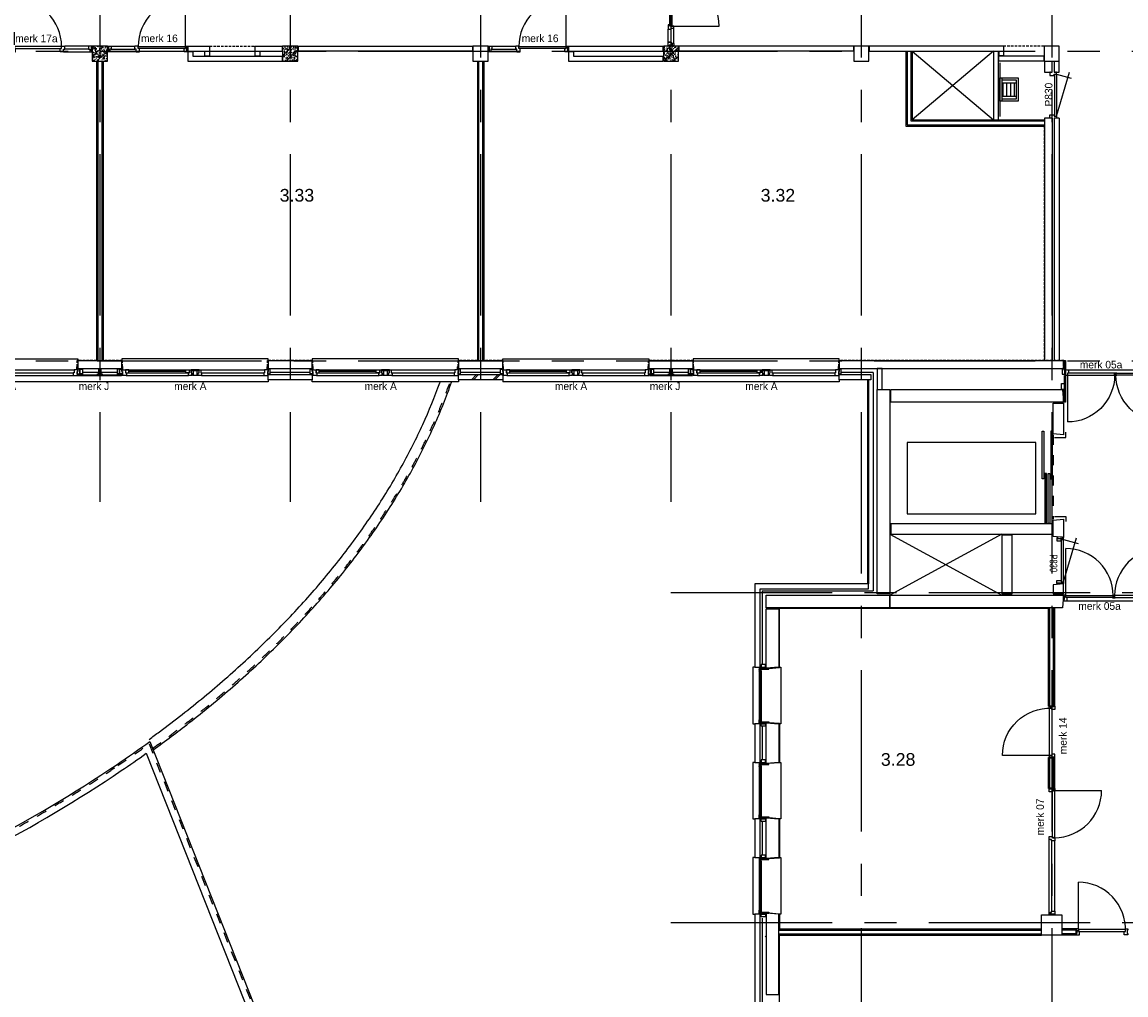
# Model space of a CAD drawing. Header units: millimetres. Extents: x -3528 to 120637, y -30575 to 25397.
# Tile 9 of 24: x 77218 to 98962, y -12485 to 6672. Entities that reach past the tile are written whole.
import ezdxf
from ezdxf.enums import TextEntityAlignment as Align

# ---------------------------------------------------------------- set-up
doc = ezdxf.new("R2010")
doc.units = ezdxf.units.MM
doc.header["$LTSCALE"] = 100
doc.header["$MEASUREMENT"] = 0
for name, pattern in [('CENTER', [50.8, 31.75, -6.35, 6.35, -6.35]), ('DASHED', [0.75, 0.5, -0.25]), ('TEGELS', [4, 2, -2])]:
    doc.linetypes.add(name, pattern=pattern)
doc.layers.get('0').update_dxf_attribs({"linetype": 'CONTINUOUS'})
for name, color, linetype in [('AL21----_BUITENWAND', 3, 'CONTINUOUS'), ('AL22----_BINNENWAND', 2, 'CONTINUOUS'), ('AL24----_LIFTEN', 1, 'CONTINUOUS'), ('AL24----_TRAPPEN', 1, 'CONTINUOUS'), ('AL27----_DAKEN', 8, 'CONTINUOUS'), ('AL28----_CONSTRUCTIES', 4, 'CONTINUOUS'), ('AL31----_BUITENKOZIJN', 1, 'CONTINUOUS'), ('AL31----_BUITENKOZIJN_MERKCODE', 1, 'CONTINUOUS'), ('AL32----_BINNENKOZIJN', 1, 'CONTINUOUS'), ('AL33----_VLOEROPENINGEN', 2, 'CONTINUOUS'), ('AL42----_PLEISTERWERK', 8, 'CONTINUOUS'), ('AL42----_TEGELWERK', 8, 'CONTINUOUS'), ('AL74----_SANITAIR', 1, 'CONTINUOUS'), ('BL$1----_ARCERING', 8, 'CONTINUOUS'), ('BL$7----_STRAMIEN', 8, 'CONTINUOUS'), ('BL$8----_RUIMTENUMMER', 2, 'CONTINUOUS')]:
    doc.layers.add(name, color=color, linetype=linetype)
doc.styles.add('02_100', font='B-GBP.shx', dxfattribs={"height": 250})
doc.styles.add('03_50', font='FUTURALS', dxfattribs={"height": 175})
doc.styles.add('B-01', font='b-gbp')
doc.styles.add('EBEL', font='B-GBP', dxfattribs={"width": 0.75, "height": 150})
doc.styles.get("Standard").update_dxf_attribs({"font": 'arial.ttf'})

# ---------------------------------------------------------------- blocks, each defined once
blk = doc.blocks.new('MERKA')
at = {"color": 0, "linetype": 'ByBlock', "lineweight": -2}
for p, q in [((68, -26), (1331, -26)), ((85, -140), (1314, -140)), ((88, -87), (1311, -87)), ((138, -28), (1260, -28)), ((138, -55), (1260, -55)), ((138, -82), (1260, -82)), ((1550, -26), (2812, -26)), ((1567, -140), (2795, -140)), ((1570, -87), (2792, -87))]:
    blk.add_line(p, q, dxfattribs=at)
for points in [[(0, -26), (17, -26), (17, 35), (14, 38), (0, 38), (0, -9), (0, -9)], [(2880, -26), (2863, -26), (2863, 35), (2866, 38), (2880, 38), (2880, -9), (2880, -9)], [(9, -106), (-41, -106), (-41, -10), (-23, -10), (-23, -10), (-13, -10), (-13, -10), (0, -10), (0, -26), (0, -56), (9, -56), (9, -106)], [(73, -28), (73, -82), (138, -82), (138, -28)], [(1326, -28), (1326, -82), (1260, -82), (1260, -28)], [(1361, -87), (1378, -87), (1378, -127), (1378, -127), (1378, -127), (1378, -130), (1378, -137), (1375, -140), (1314, -140), (1311, -137), (1311, -87), (1328, -87), (1328, -29), (1331, -26), (1358, -26), (1361, -29)], [(1361, -36), (1520, -36), (1520, -29), (1517, -26), (1364, -26), (1361, -29)], [(1361, -36), (1403, -36), (1403, -127), (1378, -127), (1378, -87), (1361, -87)], [(1388, -130), (1493, -130), (1493, -137), (1490, -140), (1391, -140), (1388, -137)], [(1520, -36), (1477, -36), (1477, -127), (1503, -127), (1503, -87), (1520, -87)], [(1553, -87), (1570, -87), (1570, -121), (1570, -121), (1570, -130), (1570, -133), (1570, -137), (1567, -140), (1506, -140), (1503, -137), (1503, -87), (1520, -87), (1520, -29), (1523, -26), (1550, -26), (1553, -29)], [(2871, -106), (2921, -106), (2921, -10), (2903, -10), (2903, -10), (2893, -10), (2893, -10), (2880, -10), (2880, -26), (2880, -56), (2871, -56), (2871, -106)]]:
    blk.add_lwpolyline(points, close=True, dxfattribs=at)
for points in [[(9, -56), (9, -120), (9, -56), (0, -56), (0, -26), (15, -26), (68, -26), (71, -29), (71, -87), (88, -87), (88, -121), (88, -121), (88, -130), (88, -133), (88, -137), (85, -140), (3, -140), (0, -137), (0, -120), (9, -120)], [(2871, -56), (2871, -120), (2871, -56), (2880, -56), (2880, -26), (2865, -26), (2812, -26), (2809, -29), (2809, -87), (2792, -87), (2792, -121), (2792, -121), (2792, -130), (2792, -133), (2792, -137), (2795, -140), (2877, -140), (2880, -137), (2880, -120), (2871, -120)]]:
    blk.add_lwpolyline(points, dxfattribs=at)
at = {"color": 0, "linetype": 'ByBlock', "lineweight": -2, "style": 'B-01'}
blk.add_attdef('KOZMERK', (75, -363), '', height=150, dxfattribs=at)
blk = doc.blocks.new('PH21F001')
at = {"linetype": 'ByBlock', "lineweight": -2}
h = blk.add_hatch(dxfattribs=at)
h.set_pattern_fill('BAKSTN', color=0, scale=400, style=0)
h.set_pattern_definition([(45, (-106611.33, -81044.62), (-212.13203, 212.13203), []), (45, (-106571.33, -81044.62), (-212.13203, 212.13203), [])])
h.paths.add_polyline_path([(0, -220), (870, -220), (870, -120), (0, -120)])
at = {"color": 0, "linetype": 'ByBlock', "lineweight": -2}
blk.add_line((870, -120), (870, -220), dxfattribs=at)
blk.add_lwpolyline([(0, -120), (870, -120), (870, -220), (0, -220)], close=True, dxfattribs=at)
blk = doc.blocks.new('MERK24')
at = {"color": 0, "linetype": 'ByBlock', "lineweight": -2}
for p, q in [((2273, -37), (2273, 893)), ((67, 0), (323, 0)), ((2336, 0), (2592, 0)), ((42, -114), (42, -64)), ((42, -64), (67, -64)), ((42, -114), (348, -114)), ((67, -64), (67, 0)), ((67, -64), (323, -64)), ((386, -77), (386, -1007)), ((2311, -114), (2617, -114)), ((2336, -64), (2592, -64)), ((2592, -64), (2592, 0)), ((2617, -64), (2592, -64)), ((2617, -114), (2617, -64))]:
    blk.add_line(p, q, dxfattribs=at)
for points in [[(0, 0), (67, 0), (67, -64), (42, -64), (42, -114), (0, -114), (0, -91), (10, -91), (10, -23), (0, -23)], [(2248, -77), (2248, -114), (2311, -114), (2311, -64), (2336, -64), (2336, 0), (2273, 0), (2273, -77)], [(-7, -23), (10, -23), (10, -91), (-7, -91)], [(323, 0), (323, -64), (348, -64), (348, -114), (386, -114), (386, -37), (411, -37), (411, 0)], [(386, -37), (1316, -37), (1316, -77), (386, -77)], [(1343, -37), (2273, -37), (2273, -77), (1343, -77)], [(2659, 0), (2592, 0), (2592, -64), (2617, -64), (2617, -114), (2659, -114), (2659, -91), (2649, -91), (2649, -23), (2659, -23)], [(2666, -23), (2649, -23), (2649, -91), (2666, -91)]]:
    blk.add_lwpolyline(points, close=True, dxfattribs=at)
for centre, start, end in [((2273, -37), 90, 180), ((386, -77), 270, 360)]:
    blk.add_arc(centre, 930, start, end, dxfattribs=at)
at = {"color": 0, "linetype": 'ByBlock', "lineweight": -2, "style": 'B-01'}
blk.add_attdef('KOZMERK', (926, 44), '', height=150, dxfattribs=at)
blk = doc.blocks.new('MERK17')
at = {"color": 0, "linetype": 'ByBlock', "lineweight": -2}
for p, q in [((-1587, -10), (-1587, 920)), ((-682, -50), (-657, -50)), ((-682, -114), (-682, -50)), ((-619, -114), (-682, -114)), ((-657, 0), (-594, 0)), ((-657, -50), (-657, 0)), ((-619, -64), (-594, -64)), ((-619, -114), (-619, -64)), ((-619, -114), (-102, -114)), ((-127, 0), (-594, 0)), ((-594, -64), (-594, 0)), ((-127, -64), (-594, -64))]:
    blk.add_line(p, q, dxfattribs=at)
for points in [[(-60, 0), (-127, 0), (-127, -64), (-102, -64), (-102, -114), (-60, -114), (-60, -91), (-70, -91), (-70, -23), (-60, -23)], [(-1636, -91), (-1619, -91), (-1619, -23), (-1636, -23)], [(-1629, -114), (-1562, -114), (-1562, -50), (-1587, -50), (-1587, 0), (-1629, 0), (-1629, -23), (-1619, -23), (-1619, -91), (-1629, -91)], [(-1629, -114), (-1562, -114), (-1562, -50), (-1587, -50), (-1587, 0), (-1629, 0), (-1629, -23), (-1619, -23), (-1619, -91), (-1629, -91)], [(-1587, -50), (-657, -50), (-657, -10), (-1587, -10)], [(-53, -23), (-70, -23), (-70, -91), (-53, -91)]]:
    blk.add_lwpolyline(points, close=True, dxfattribs=at)
blk.add_arc((-1587, -10), 930, 0, 90, dxfattribs=at)
at = {"color": 0, "linetype": 'ByBlock', "lineweight": -2, "style": 'B-01'}
blk.add_attdef('KOZMERK', (-1571, 75), '', height=150, dxfattribs=at)
blk = doc.blocks.new('PH28-001')
at = {"layer": 'BL$1----_ARCERING', "linetype": 'ByBlock', "lineweight": -2}
h = blk.add_hatch(dxfattribs=at)
h.set_pattern_fill('PREFAB3', color=256, scale=200, style=0)
h.set_pattern_definition([(0, (-15921.29, -53532.78), (118, 86), [0, -48, 0, -64, 0, -112]), (10, (-15839.29, -53440.78), (66.1774, 166.0137), [0, -124, 0, -28, 0, -106]), (20, (-15907.3, -53460.78), (42.14803, 194.1225), [0, -86, 0, -58, 0, -126]), (30, (-15829.29, -53480.78), (4.74613, 159.77945), [0, -112, 0, -142, 0, -102]), (40, (-15863.29, -53500.78), (56.01672, 169.7119), [0, -82, 0, -66, 0, -114]), (50, (-15779.29, -53520.78), (-30.81676, 125.06929), [0, -24, 0, -158, 0, -94]), (60, (-15817.29, -53540.78), (-30.0474, 215.95637), [0, -30, 0, -94, 0, -108]), (70, (-15865.29, -53560.78), (-56.35395, 114.1588), [0, -56, 0, -64, 0, -146]), (80, (-15851.29, -53580.78), (-68.37535, 142.03102), [0, -72, 0, -86]), (90, (-15765.29, -53600.78), (-134, 92), [0, -110, 0, -62, 0, -146]), (100, (-15933.29, -53580.78), (-121.17882, 53.77447), [0, -56, 0, -116, 0, -132]), (110, (-15913.29, -53560.78), (-125.44892, 99.0685), [0, -96, 0, -76, 0, -106]), (120, (-15893.29, -53540.78), (-178.38715, 60.9756), [0, -132, 0, -42, 0, -152]), (130, (-15873.29, -53520.78), (-132.1307, -1.2166), [0, -76, 0, -28, 0, -156]), (140, (-15853.29, -53500.78), (-207.7676, -26.695), [0, -22, 0, -116, 0, -96]), (150, (-15833.29, -53480.78), (-160.7987, -66.5115), [0, -56, 0, -66, 0, -128]), (160, (-15813.3, -53460.78), (-197.90197, -111.00815), [0, -118, 0, -48, 0, -82]), (170, (-15793.29, -53440.78), (-96.9582, -100.69314), [0, -76, 0, -44, 0, -154]), (45, (-15953.29, -53620.78), (-88.69947, 88.69947), [])])
h.paths.add_polyline_path([(150, 150), (-150, 150), (-150, -150), (150, -150)])
at = {"color": 0, "linetype": 'ByBlock', "lineweight": -2}
blk.add_lwpolyline([(-150, -150), (150, -150), (150, 150), (-150, 150)], close=True, dxfattribs=at)
blk = doc.blocks.new('MERK16')
at = {"color": 0, "linetype": 'ByBlock', "lineweight": -2}
for p, q in [((-629, 0), (-629, -64)), ((-566, 0), (-629, 0)), ((-566, 0), (-49, 0)), ((-566, 0), (-566, -50)), ((-1534, -104), (-1534, -1034)), ((-629, -64), (-604, -64)), ((-604, -64), (-604, -114)), ((-604, -114), (-541, -114)), ((-566, -50), (-541, -50)), ((-74, -50), (-541, -50)), ((-541, -50), (-541, -114)), ((-74, -114), (-541, -114))]:
    blk.add_line(p, q, dxfattribs=at)
for points in [[(-1576, 0), (-1509, 0), (-1509, -64), (-1534, -64), (-1534, -114), (-1576, -114), (-1576, -91), (-1566, -91), (-1566, -23), (-1576, -23)], [(-7, -114), (-74, -114), (-74, -50), (-49, -50), (-49, 0), (-7, 0), (-7, -23), (-17, -23), (-17, -91), (-7, -91)], [(-1583, -23), (-1566, -23), (-1566, -91), (-1583, -91)], [(-1534, -64), (-604, -64), (-604, -104), (-1534, -104)], [(0, -91), (-17, -91), (-17, -23), (0, -23)]]:
    blk.add_lwpolyline(points, close=True, dxfattribs=at)
blk.add_arc((-1534, -104), 930, 270, 360, dxfattribs=at)
at = {"color": 0, "linetype": 'ByBlock', "lineweight": -2, "style": 'B-01'}
blk.add_attdef('KOZMERK', (-1488, 100), '', height=150, dxfattribs=at)
blk = doc.blocks.new('MERKC')
at = {"color": 0, "linetype": 'ByBlock', "lineweight": -2}
for points in [[(-41, 0), (53, 0), (53, -21), (-41, -21)], [(8, 96), (53, 96), (53, 0), (8, 0)], [(347, 0), (441, 0), (441, -21), (347, -21)], [(372, 96), (416, 96), (416, 0), (372, 0)], [(780, 96), (735, 96), (735, 0), (780, 0)], [(829, 0), (735, 0), (735, -21), (829, -21)], [(-31, -34), (819, -34), (819, -24), (-31, -24)]]:
    blk.add_lwpolyline(points, close=True, dxfattribs=at)
at = {"color": 0, "linetype": 'ByBlock', "lineweight": -2, "style": 'B-01'}
blk.add_attdef('KOZMERK', (-23, -317), '', height=150, dxfattribs=at)
blk = doc.blocks.new('MERK5')
at = {"color": 0, "linetype": 'ByBlock', "lineweight": -2}
for p, q in [((42, 104), (42, 1027)), ((1929, 104), (1929, 1027)), ((68, 0), (1904, 0)), ((958, 108), (1013, 108)), ((958, 60), (1013, 60)), ((975, 60), (975, 108)), ((997, 60), (997, 108))]:
    blk.add_line(p, q, dxfattribs=at)
for points in [[(-7, 91), (10, 91), (10, 23), (-7, 23)], [(0, 0), (67, 0), (67, 64), (42, 64), (42, 114), (0, 114), (0, 91), (10, 91), (10, 23), (0, 23)], [(972, 64), (42, 64), (42, 104), (972, 104)], [(999, 64), (1929, 64), (1929, 104), (999, 104)], [(1971, 0), (1904, 0), (1904, 64), (1929, 64), (1929, 114), (1971, 114), (1971, 91), (1961, 91), (1961, 23), (1971, 23)], [(1978, 91), (1961, 91), (1961, 23), (1978, 23)]]:
    blk.add_lwpolyline(points, close=True, dxfattribs=at)
for centre, start, end in [((49, 104), 360, 90.4344), ((1922, 104), 89.5656, 180)]:
    blk.add_arc(centre, 923, start, end, dxfattribs=at)
at = {"color": 0, "linetype": 'ByBlock', "lineweight": -2, "style": 'B-01'}
blk.add_attdef('KOZMERK', (288, -230), '', height=150, dxfattribs=at)
blk = doc.blocks.new('P830S')
at = {"color": 0, "linetype": 'ByBlock', "lineweight": -2}
for p, q in [((15, 900), (0, 900)), ((0, 900), (0, 840)), ((130, 900), (115, 900)), ((130, 35), (389, 901)), ((130, 865), (130, 900)), ((0, 840), (85, 840)), ((85, 840), (85, 865)), ((85, 865), (130, 865)), ((90, 865), (90, 35)), ((130, 865), (130, 35)), ((130, 865), (420, 787)), ((0, 0), (0, 60)), ((0, 60), (85, 60)), ((15, 0), (0, 0)), ((85, 60), (85, 35)), ((85, 35), (130, 35)), ((130, 0), (115, 0)), ((130, 35), (130, 0))]:
    blk.add_line(p, q, dxfattribs=at)
at = {"color": 0, "linetype": 'ByBlock', "lineweight": -2, "style": 'B-01'}
blk.add_text('P830', height=150, rotation=90, dxfattribs=at).set_placement((98, 226), align=Align.BOTTOM_LEFT)
blk = doc.blocks.new('AH74-085')
at = {"color": 0, "linetype": 'ByBlock', "lineweight": -2}
for p, q in [((-131, -40), (-131, -320)), ((-131, -65), (131, -65)), ((-131, -140), (131, -140)), ((-131, -214), (131, -214)), ((131, -40), (131, -320)), ((-131, -289), (131, -289))]:
    blk.add_line(p, q, dxfattribs=at)
blk.add_lwpolyline([(-230, 0), (230, 0), (230, -40), (-230, -40)], close=True, dxfattribs=at)
for points in [[(230, -40), (230, -360), (-230, -360), (-230, -40)], [(190, -40), (190, -320), (-190, -320), (-190, -40)]]:
    blk.add_lwpolyline(points, dxfattribs=at)
at = {"color": 0, "linetype": 'ByBlock', "lineweight": -2, "style": '03_50', "flags": 3}
blk.add_attdef('TEKST', (0, 0), '', height=100, dxfattribs=at)
blk = doc.blocks.new('MERK7')
at = {"color": 0, "linetype": 'ByBlock', "lineweight": -2}
for p, q in [((49, 0), (1483, 0)), ((1458, -50), (74, -50)), ((74, -114), (1458, -114)), ((2451, -104), (2451, -1034))]:
    blk.add_line(p, q, dxfattribs=at)
for points in [[(7, -15), (7, 0), (49, 0), (49, -50), (74, -50), (74, -114), (7, -114), (7, -99), (17, -99), (17, -15)], [(1546, 0), (1546, -64), (1521, -64), (1521, -114), (1458, -114), (1458, -50), (1483, -50), (1483, 0)], [(2493, -99), (2493, -114), (2451, -114), (2451, -64), (2426, -64), (2426, 0), (2493, 0), (2493, -15), (2483, -15), (2483, -99)], [(0, -99), (0, -15), (17, -15), (17, -99)], [(1521, -64), (2451, -64), (2451, -104), (1521, -104)], [(2500, -15), (2500, -99), (2483, -99), (2483, -15)]]:
    blk.add_lwpolyline(points, close=True, dxfattribs=at)
blk.add_arc((2451, -104), 930, 180, 270, dxfattribs=at)
at = {"color": 0, "linetype": 'ByBlock', "lineweight": -2, "style": 'B-01'}
blk.add_attdef('KOZMERK', (1567, 102), '', height=150, dxfattribs=at)
blk = doc.blocks.new('P830R')
at = {"color": 0, "linetype": 'ByBlock', "lineweight": -2}
for p, q in [((-35, 115), (-901, 374)), ((-865, 115), (-787, 405)), ((-865, 115), (-900, 115)), ((-900, 115), (-900, 100)), ((-900, 0), (-900, -15)), ((-35, 115), (-865, 115)), ((-865, 70), (-865, 115)), ((-35, 75), (-865, 75)), ((-840, 70), (-865, 70)), ((-840, -15), (-840, 70)), ((-60, -15), (-60, 70)), ((-60, 70), (-35, 70)), ((-35, 70), (-35, 115)), ((-35, 115), (0, 115)), ((0, 115), (0, 100)), ((0, 0), (0, -15)), ((-900, -15), (-840, -15)), ((0, -15), (-60, -15))]:
    blk.add_line(p, q, dxfattribs=at)
at = {"color": 0, "linetype": 'ByBlock', "lineweight": -2, "style": 'EBEL', "width": 0.75}
blk.add_attdef('MERK', (-574, -153), '', height=150, dxfattribs=at)
blk = doc.blocks.new('PH31-002')
at = {"color": 0, "linetype": 'ByBlock', "lineweight": -2}
for p, q in [((20, -95), (20, 55)), ((37, 55), (20, 55)), ((40, 52), (37, 55)), ((40, -95), (40, 52)), ((1075, 52), (1078, 55)), ((1075, -95), (1075, 52)), ((1078, 55), (1095, 55)), ((1095, -95), (1095, 55)), ((0, -128), (0, -10)), ((17, -10), (0, -10)), ((0, -128), (20, -128)), ((20, -13), (17, -10)), ((20, -128), (20, -13)), ((20, -95), (32, -95)), ((32, -97), (29, -97)), ((29, -98), (29, -97)), ((67, -140), (1048, -140)), ((72, -95), (1043, -95)), ((1095, -95), (1083, -95)), ((1083, -97), (1086, -97)), ((1086, -98), (1086, -97)), ((1095, -13), (1098, -10)), ((1095, -128), (1095, -13)), ((1115, -128), (1095, -128)), ((1098, -10), (1115, -10)), ((1115, -128), (1115, -10))]:
    blk.add_line(p, q, dxfattribs=at)
for points in [[(0, -98), (0, -10), (-50, -10), (-50, -98)], [(37, -138), (37, -122), (35, -122), (35, -138)], [(49, -138), (49, -122), (51, -122), (51, -138)], [(61, -135), (1053, -135), (1053, -105), (61, -105)], [(78, -110), (61, -110), (61, -130), (78, -130)], [(1037, -110), (1053, -110), (1053, -130), (1037, -130)], [(1066, -138), (1066, -122), (1064, -122), (1064, -138)], [(1078, -138), (1078, -122), (1080, -122), (1080, -138)], [(1115, -98), (1115, -10), (1165, -10), (1165, -98)]]:
    blk.add_lwpolyline(points, close=True, dxfattribs=at)
for points in [[(7, -135), (10, -135), (10, -137), (9, -137)], [(7, -135), (7, -140)], [(7, -140), (79, -140)], [(9, -137), (9, -138)], [(9, -138), (32, -138)], [(27, -95), (27, -100)], [(79, -95), (27, -95)], [(27, -100), (30, -100), (30, -98), (29, -98)], [(32, -122), (32, -97)], [(32, -122), (32, -127)], [(32, -127), (35, -127), (35, -125), (34, -125)], [(32, -135), (35, -135), (35, -137), (34, -137)], [(32, -135), (32, -138)], [(52, -97), (34, -97)], [(34, -120), (34, -97)], [(34, -120), (52, -120)], [(34, -122), (52, -122)], [(34, -122), (34, -125)], [(34, -137), (34, -138)], [(34, -138), (52, -138)], [(54, -127), (51, -127), (51, -125), (52, -125)], [(54, -135), (51, -135), (51, -137), (52, -137)], [(52, -120), (52, -97)], [(52, -122), (52, -125)], [(52, -137), (52, -138)], [(77, -97), (54, -97)], [(54, -122), (54, -97)], [(54, -122), (54, -127)], [(54, -135), (54, -138)], [(54, -138), (77, -138)], [(79, -105), (76, -105), (76, -103), (77, -103)], [(79, -135), (76, -135), (76, -137), (77, -137)], [(77, -97), (77, -103)], [(77, -137), (77, -138)], [(1048, -110), (78, -110)], [(78, -130), (1048, -130)], [(79, -95), (79, -105)], [(79, -135), (79, -140)], [(1036, -95), (1036, -105)], [(1036, -95), (1088, -95)], [(1036, -105), (1039, -105), (1039, -103), (1038, -103)], [(1036, -135), (1039, -135), (1039, -137), (1038, -137)], [(1036, -135), (1036, -140)], [(1108, -140), (1036, -140)], [(1038, -97), (1061, -97)], [(1038, -97), (1038, -103)], [(1038, -137), (1038, -138)], [(1061, -138), (1038, -138)], [(1061, -122), (1061, -97)], [(1061, -122), (1061, -127)], [(1061, -127), (1064, -127), (1064, -125), (1063, -125)], [(1061, -135), (1064, -135), (1064, -137), (1063, -137)], [(1061, -135), (1061, -138)], [(1063, -120), (1063, -97)], [(1063, -97), (1081, -97)], [(1081, -120), (1063, -120)], [(1063, -122), (1063, -125)], [(1081, -122), (1063, -122)], [(1063, -137), (1063, -138)], [(1081, -138), (1063, -138)], [(1083, -127), (1080, -127), (1080, -125), (1081, -125)], [(1083, -135), (1080, -135), (1080, -137), (1081, -137)], [(1081, -120), (1081, -97)], [(1081, -122), (1081, -125)], [(1081, -137), (1081, -138)], [(1083, -122), (1083, -97)], [(1083, -122), (1083, -127)], [(1083, -135), (1083, -138)], [(1106, -138), (1083, -138)], [(1088, -100), (1085, -100), (1085, -98), (1086, -98)], [(1088, -95), (1088, -100)], [(1108, -135), (1105, -135), (1105, -137), (1106, -137)], [(1106, -137), (1106, -138)], [(1108, -135), (1108, -140)]]:
    blk.add_lwpolyline(points, dxfattribs=at)
at = {"color": 0, "linetype": 'ByBlock', "lineweight": -2, "style": '02_100', "flags": 8}
blk.add_attdef('MERK', text='', height=160, dxfattribs=at).set_placement((308, -387), align=Align.CENTER)
blk = doc.blocks.new('MERK14')
at = {"color": 0, "linetype": 'ByBlock', "lineweight": -2}
blk.add_line((42, 10), (42, -920), dxfattribs=at)
for points in [[(-7, 91), (10, 91), (10, 23), (-7, 23)], [(0, 114), (67, 114), (67, 50), (42, 50), (42, 0), (0, 0), (0, 23), (10, 23), (10, 91), (0, 91)], [(972, 50), (42, 50), (42, 10), (972, 10)], [(1014, 114), (947, 114), (947, 50), (972, 50), (972, 0), (1014, 0), (1014, 23), (1004, 23), (1004, 91), (1014, 91)], [(1021, 91), (1004, 91), (1004, 23), (1021, 23)]]:
    blk.add_lwpolyline(points, close=True, dxfattribs=at)
blk.add_arc((42, 10), 930, 270, 2.4651, dxfattribs=at)
at = {"color": 0, "linetype": 'ByBlock', "lineweight": -2, "style": 'B-01', "text_generation_flag": 6}
blk.add_attdef('KOZMERK', (67, 198), '', height=150, rotation=180, dxfattribs=at)

msp = doc.modelspace()

# ---------------------------------------------------------------- linework, layer by layer
at = {"layer": 'AL21----_BUITENWAND'}
for p, q in [((97730, 0), (93315, 0)), ((93315, 0), (93315, -150)), ((97730, 0), (97730, -150)), ((93315, -150), (97730, -150)), ((93870, -370), (93870, -4388)), ((93890, -370), (93890, -4388)), ((93980, -230), (93980, -4530)), ((91795, -4530), (91795, -5980)), ((91795, -4530), (93980, -4530)), ((91795, -5350), (91795, -5980)), ((91795, -7195), (91795, -7855)), ((91795, -9070), (91795, -9730)), ((91795, -10975), (91795, -14025)), ((91875, -11329), (91858, -11338))]:
    msp.add_line(p, q, dxfattribs=at)
for points in [[(78315, -150), (79185, -150), (79185, 0), (78315, 0)], [(82065, -150), (82935, -150), (82935, 0), (82065, 0)], [(85815, -150), (86685, -150), (86685, 0), (85815, 0)], [(89565, -150), (90435, -150), (90435, 0), (89565, 0)], [(94059, -560), (94160, -560), (94160, -150), (94059, -150)], [(82935, -370), (82065, -370), (82065, -270), (82935, -270)], [(93940, -370), (93315, -370), (93315, -270), (93940, -270)], [(94060, -4590), (94060, -560), (94060, -560), (94060, -560), (94060, -560), (94060, -560), (94060, -560), (94310, -560), (94310, -3210), (94310, -3410), (94310, -4590)], [(97530, -810), (94330, -810), (94330, -560), (97710, -560), (97730, -810)], [(91755, -6030), (91755, -4490), (93890, -4490), (93890, -4390), (91655, -4390), (91655, -6030), (91755, -6030)], [(91655, -7145), (91655, -7905), (91755, -7905), (91755, -7145)], [(91875, -7925), (91875, -7125), (92125, -7145), (92125, -7905)], [(91655, -9020), (91655, -9780), (91755, -9780), (91755, -9020)], [(91875, -9800), (91875, -9000), (92125, -9020), (92125, -9780)], [(91655, -10895), (91655, -14075), (91755, -14075), (91755, -10895)], [(92125, -12475), (92125, -10895), (91875, -10875), (91875, -12475)]]:
    msp.add_lwpolyline(points, close=True, dxfattribs=at)
for points in [[(78728, -230), (78409, -230)], [(79091, -230), (78772, -230)], [(82894, -230), (82106, -230)], [(86644, -230), (85856, -230)], [(89978, -230), (89659, -230)], [(90341, -230), (90022, -230)], [(93980, -230), (93356, -230)], [(91875, -4610), (94310, -4610), (94310, -4860), (93440, -4860), (91875, -4860), (91875, -4610), (91875, -4610), (91875, -4610)], [(92125, -4880), (92125, -6030), (91875, -6050), (91875, -4880), (92125, -4880)]]:
    msp.add_lwpolyline(points, dxfattribs=at)
at = {"layer": 'AL22----_BINNENWAND'}
for p, q in [((80483, 6200), (80913, 6200)), ((80483, 6200), (80483, 6100)), ((80483, 6100), (80813, 6100)), ((80483, 6090), (80483, 5900)), ((80483, 6090), (80583, 6090)), ((80583, 6090), (80583, 6000)), ((80813, 6100), (80813, 6010)), ((80913, 6200), (80913, 6010)), ((81803, 6200), (81803, 6010)), ((81803, 6200), (82343, 6200)), ((81903, 6100), (81903, 6010)), ((81903, 6100), (82343, 6100)), ((82343, 6200), (82343, 6100)), ((82657, 6200), (82657, 6100)), ((82657, 6200), (86093, 6200)), ((86093, 6100), (82657, 6100)), ((86093, 6200), (86093, 6100)), ((87983, 6200), (89843, 6200)), ((87983, 6200), (87983, 6100)), ((87983, 6100), (89843, 6100)), ((87983, 6090), (88083, 6090)), ((87983, 6090), (87983, 5900)), ((88083, 6090), (88083, 6000)), ((89843, 6200), (89843, 6100)), ((93593, 6200), (90157, 6200)), ((90157, 6200), (90157, 6100)), ((93593, 6100), (90157, 6100)), ((93593, 6200), (93593, 6100)), ((96560, 6200), (93907, 6200)), ((93907, 6200), (93907, 6100)), ((93907, 6100), (96460, 6100)), ((94628, 6100), (94628, 4625)), ((94653, 6100), (94653, 4650)), ((94728, 6100), (94728, 4725)), ((94753, 6100), (94753, 4750)), ((96353, 6100), (96353, 4750)), ((96453, 4750), (96453, 6100)), ((96460, 6100), (96460, 6010)), ((96560, 6010), (96560, 6200)), ((78687, 5900), (78687, 0)), ((78712, 5900), (78712, 0)), ((78787, 5900), (78787, 0)), ((78812, 5900), (78812, 0)), ((80483, 5900), (82343, 5900)), ((80583, 6000), (82343, 6000)), ((80813, 6010), (80913, 6010)), ((81803, 6010), (81903, 6010)), ((82343, 6000), (82343, 5900)), ((86187, 5900), (86187, 0)), ((86212, 5900), (86212, 0)), ((86287, 5900), (86287, 0)), ((86312, 5900), (86312, 0)), ((87983, 5900), (89843, 5900)), ((88083, 6000), (89843, 6000)), ((89843, 6000), (89843, 5900)), ((97248, 6000), (96453, 6000)), ((96453, 6000), (96453, 5900)), ((97343, 5900), (96453, 5900)), ((96560, 6010), (96460, 6010)), ((97343, 6000), (97248, 6000)), ((97343, 6000), (97343, 5900)), ((94628, 4625), (97360, 4625)), ((94653, 4650), (97360, 4650)), ((94728, 4725), (97360, 4725)), ((94753, 4750), (97360, 4750)), ((96353, 4750), (96453, 4750)), ((97360, 4783), (97360, 0)), ((97510, 4783), (97360, 4783)), ((97510, 4783), (97510, 0)), ((97550, 4783), (97550, 0)), ((97650, 4783), (97550, 4783)), ((97650, 4783), (97650, 0)), ((78700, 0), (78800, 0)), ((94310, -4860), (94310, -4610)), ((97437, -6797), (97437, -4860)), ((97462, -6797), (97462, -4860)), ((97537, -6797), (97537, -4860)), ((97562, -6797), (97562, -4860)), ((97462, -7811), (97437, -7811)), ((97437, -8417), (97437, -7811)), ((97462, -8417), (97462, -7811)), ((97537, -8410), (97537, -7818)), ((97562, -8417), (97562, -7811)), ((97462, -8417), (97437, -8417)), ((92125, -11185), (97300, -11185)), ((92125, -11210), (97300, -11210)), ((92125, -11285), (97300, -11285)), ((97983, -11185), (97700, -11185)), ((97976, -11210), (97700, -11210)), ((97983, -11285), (97700, -11285)), ((97983, -11310), (97983, -11285)), ((98955, -11210), (98955, -11210)), ((92125, -11310), (97300, -11310)), ((97983, -11310), (97700, -11310))]:
    msp.add_line(p, q, dxfattribs=at)
at = {"layer": 'AL22----_BINNENWAND', "linetype": 'DASHED'}
for p, q in [((80913, 6200), (81803, 6200)), ((97348, 6200), (96560, 6200))]:
    msp.add_line(p, q, dxfattribs=at)
at = {"layer": 'AL22----_BINNENWAND'}
for points in [[(97360, 5683), (97510, 5683), (97510, 5893), (97360, 5893)], [(97550, 5683), (97650, 5683), (97650, 5893), (97550, 5893)], [(97730, -830), (97730, -1455), (97530, -1435), (97530, -830)], [(96520, -4590), (96720, -4590), (96720, -3430), (96520, -3430)]]:
    msp.add_lwpolyline(points, close=True, dxfattribs=at)
for points in [[(94330, -3410), (96520, -3410), (96520, -3410), (96520, -3410), (97510, -3410), (97510, -3210), (94330, -3210), (94330, -3410)], [(97530, -3210), (97530, -3135), (97730, -3115), (97730, -3476), (97530, -3456), (97530, -3210)], [(97730, -4590), (97730, -4390), (97530, -4410), (97530, -4590), (97730, -4590)], [(94310, -4610), (97730, -4610), (97710, -4860), (94310, -4860)], [(97564, -6797), (97437, -6797)]]:
    msp.add_lwpolyline(points, dxfattribs=at)
at = {"layer": 'AL24----_LIFTEN'}
for p, q in [((94650, -1610), (94650, -3010)), ((97190, -1610), (94650, -1610)), ((97190, -3010), (97190, -1610)), ((94650, -3010), (97190, -3010))]:
    msp.add_line(p, q, dxfattribs=at)
for points in [[(97344, -2319), (97310, -2319), (97310, -1386), (97344, -1386)], [(97482, -2319), (97516, -2319), (97516, -1386), (97482, -1386)], [(97398, -2218), (97364, -2218), (97364, -3200), (97398, -3200)], [(97428, -2218), (97462, -2218), (97462, -3200), (97428, -3200)]]:
    msp.add_lwpolyline(points, close=True, dxfattribs=at)
for points in [[(97553, -1505), (97777, -1505), (97777, -1405)], [(97553, -3065), (97777, -3065), (97777, -3165)]]:
    msp.add_lwpolyline(points, dxfattribs=at)
at = {"layer": 'AL24----_TRAPPEN', "linetype": 'TEGELS'}
msp.add_line((97530, -1455), (97530, -3115), dxfattribs=at)
at = {"layer": 'AL27----_DAKEN'}
for points in [[(76451, -9514, 0.028082), (79089, -7945, 0.009122), (79734, -7493), (85929, -23139, -0.17338), (25490, -27139, -0.060896)], [(76521, -9647, 0.02808), (79173, -8069, 0.006898), (79665, -7727), (85736, -23059, -0.172965), (25530, -26995, -0.060225)]]:
    msp.add_lwpolyline(points, format="xyb", dxfattribs=at)
at = {"layer": 'AL27----_DAKEN', "linetype": 'TEGELS'}
msp.add_lwpolyline([(76465, -9541, 0.028082), (79106, -7969, 0.008674), (79720, -7540), (79720, -7540), (85890, -23123, -0.173297), (25498, -27111, -0.060762)], format="xyb", dxfattribs=at)
msp.add_ellipse((56250, 3000), major_axis=(-30000, 0), ratio=0.571567, start_param=2.472877, end_param=2.941389, dxfattribs=at)
at = {"layer": 'AL27----_DAKEN'}
for points, knots in [([(79719, -7454), (79788, -7404), (79857, -7353), (80228, -7078), (80520, -6848), (81085, -6382), (81356, -6145), (81879, -5664), (82130, -5419), (82609, -4924), (82838, -4673), (83273, -4165), (83479, -3908), (83868, -3389), (84052, -3127), (84395, -2598), (84555, -2331), (84851, -1794), (84987, -1523), (85236, -978), (85348, -704), (85451, -423), (85453, -416), (85455, -410)], [8.7581207, 8.7581207, 8.7581207, 8.7581207, 8.7694217, 8.7694217, 8.8194536, 8.8194536, 8.8694855, 8.8694855, 8.9195173, 8.9195173, 8.9695492, 8.9695492, 9.019581, 9.019581, 9.0696129, 9.0696129, 9.1196448, 9.1196448, 9.1696766, 9.1696766, 9.2197085, 9.2197085, 9.2208478, 9.2208478, 9.2208478, 9.2208478]), ([(79800, -7660), (80041, -7486), (80275, -7309), (80802, -6896), (81091, -6658), (81646, -6173), (81913, -5927), (82425, -5426), (82669, -5173), (83136, -4658), (83358, -4398), (83779, -3870), (83978, -3604), (84351, -3065), (84526, -2792), (84852, -2243), (85003, -1966), (85279, -1408), (85405, -1127), (85575, -704), (85629, -562), (85679, -420)], [8.7557306, 8.7557306, 8.7557306, 8.7557306, 8.7944644, 8.7944644, 8.845069, 8.845069, 8.8956736, 8.8956736, 8.9462782, 8.9462782, 8.9968828, 8.9968828, 9.0474874, 9.0474874, 9.0980919, 9.0980919, 9.1486965, 9.1486965, 9.1993011, 9.1993011, 9.2245746, 9.2245746, 9.2245746, 9.2245746])]:
    msp.add_open_spline(points, degree=3, knots=knots, dxfattribs=at)
at = {"layer": 'AL28----_CONSTRUCTIES'}
for points in [[(86100, 5900), (86400, 5900), (86400, 6200), (86100, 6200)], [(93600, 5900), (93900, 5900), (93900, 6200), (93600, 6200)], [(97350, 5900), (97650, 5900), (97650, 6200), (97350, 6200)]]:
    msp.add_lwpolyline(points, close=True, dxfattribs=at)
msp.add_lwpolyline([(97300, -10910), (97700, -10910), (97700, -11310), (97300, -11310), (97300, -10910)], dxfattribs=at)
at = {"layer": 'AL31----_BUITENKOZIJN'}
for p, q in [((85815, -370), (85815, -410)), ((86685, -370), (86685, -410))]:
    msp.add_line(p, q, dxfattribs=at)
for points in [[(75435, 0), (75435, 40), (78315, 40), (78315, 0)], [(82065, 0), (82065, 40), (79185, 40), (79185, 0)], [(85815, 0), (85815, 40), (82935, 40)], [(82935, 40), (82935, 40), (82935, 0)], [(86685, 0), (86685, 40), (89565, 40), (89565, 0)], [(93315, 0), (93315, 40), (90435, 40), (90435, 0)], [(78750, -410), (75000, -410)], [(82065, -370), (82065, -410), (78750, -410)], [(85815, -410), (82935, -410), (82935, -370)], [(90000, -410), (86685, -410)], [(93315, -370), (93315, -410), (90000, -410)], [(91655, -6030), (91615, -6030), (91615, -7145), (91655, -7145)], [(92125, -6030), (92165, -6030), (92165, -7145), (92125, -7145)], [(91655, -7905), (91615, -7905), (91615, -9020), (91655, -9020)], [(92125, -7905), (92165, -7905), (92166, -9020), (92125, -9020)], [(91655, -9780), (91615, -9780), (91615, -10895), (91655, -10895)], [(92125, -9780), (92165, -9780), (92165, -10895), (92125, -10895)]]:
    msp.add_lwpolyline(points, dxfattribs=at)
for points in [[(97750, -110), (97730, -110), (97730, 10), (97750, 10)], [(97770, -176), (97750, -176), (97750, 10), (97770, 10)], [(97745, -181), (97745, -150), (97705, -150), (97705, -207), (97705, -264), (97761, -264), (97761, -181), (97745, -181)], [(97770, -810), (97750, -810), (97750, -290), (97770, -290)], [(97694, -560), (97694, -446), (97750, -446), (97750, -560)], [(97750, -810), (97730, -810), (97730, -560), (97750, -560)]]:
    msp.add_lwpolyline(points, close=True, dxfattribs=at)
at = {"layer": 'AL32----_BINNENKOZIJN', "linetype": 'ByBlock', "lineweight": -2}
msp.add_line((98025, -11195), (98025, -10265), dxfattribs=at)
at = {"layer": 'AL32----_BINNENKOZIJN'}
for points in [[(97615, -3498), (97715, -3498), (97715, -3474), (97615, -3464)], [(97615, -4368), (97715, -4368), (97715, -4391), (97615, -4401)]]:
    msp.add_lwpolyline(points, close=True, dxfattribs=at)
at = {"layer": 'AL32----_BINNENKOZIJN', "linetype": 'ByBlock', "lineweight": -2}
for points in [[(97976, -11276), (97993, -11276), (97993, -11208), (97976, -11208)], [(97983, -11299), (98050, -11299), (98050, -11235), (98025, -11235), (98025, -11185), (97983, -11185), (97983, -11208), (97993, -11208), (97993, -11276), (97983, -11276)], [(98025, -11235), (98955, -11235), (98955, -11195), (98025, -11195)], [(98997, -11299), (98930, -11299), (98930, -11235), (98955, -11235), (98955, -11185), (98997, -11185), (98997, -11208), (98987, -11208), (98987, -11276), (98997, -11276)]]:
    msp.add_lwpolyline(points, close=True, dxfattribs=at)
msp.add_arc((98025, -11195), 930, 357.5349, 90, dxfattribs=at)
at = {"layer": 'AL33----_VLOEROPENINGEN'}
for points in [[(94753, 6100), (96353, 4750)], [(96353, 6100), (94753, 4750)], [(94310, -3410), (96520, -4610)], [(96520, -3410), (94310, -4610)]]:
    msp.add_lwpolyline(points, dxfattribs=at)
at = {"layer": 'AL42----_PLEISTERWERK', "linetype": 'DASHED'}
for p, q in [((97349, 4625), (97350, 10)), ((78305, -112), (78305, 10)), ((78687, 10), (78305, 10)), ((79195, 10), (78812, 10)), ((79195, -112), (79195, 10)), ((82945, 10), (82055, 10)), ((82055, -112), (82055, 10)), ((82945, -112), (82945, 10)), ((85805, -112), (85805, 10)), ((86187, 10), (85805, 10)), ((86695, 10), (86312, 10)), ((86695, -112), (86695, 10)), ((90445, 10), (89555, 10)), ((89555, -112), (89555, 10)), ((90445, -112), (90445, 10)), ((97740, 10), (93305, 10)), ((93305, -112), (93305, 10))]:
    msp.add_line(p, q, dxfattribs=at)
at = {"layer": 'AL42----_PLEISTERWERK'}
for points in [[(91930, -6056), (92135, -6039), (92135, -4870)], [(92135, -4870), (93431, -4870), (97437, -4870)], [(91930, -7119), (92135, -7136), (92135, -7914), (91930, -7931)], [(91930, -8994), (92135, -9011), (92135, -9789), (91930, -9806)], [(91930, -10869), (92135, -10886), (92135, -11185)], [(91930, -14101), (92135, -14084), (92135, -11310)]]:
    msp.add_lwpolyline(points, dxfattribs=at)
at = {"layer": 'AL42----_TEGELWERK'}
msp.add_line((96478, 5873), (96478, 4815), dxfattribs=at)
at = {"layer": 'BL$7----_STRAMIEN', "linetype": 'CENTER'}
for p, q in [((78750, 24388), (78750, -2778)), ((82500, 24388), (82500, -2778)), ((86250, 24388), (86250, -2778)), ((90000, 24388), (90000, -2778)), ((93750, 24388), (93750, -24827)), ((97500, 24388), (97500, -24827)), ((-2519, 6100), (119628, 6100)), ((-2519, 0), (119628, 0)), ((90000, -4560), (119628, -4560)), ((90000, -11060), (119628, -11060))]:
    msp.add_line(p, q, dxfattribs=at)

# ---------------------------------------------------------------- block references
at = {"layer": 'AL21----_BUITENWAND'}
ref = msp.add_blockref('MERKC', (78356, -256), dxfattribs=at)
ref.add_attrib('KOZMERK', 'merk J', (78333, -573), dxfattribs={"layer": 'AL31----_BUITENKOZIJN_MERKCODE', "height": 150, "style": 'B-01'})
ref = msp.add_blockref('MERKC', (89606, -256), dxfattribs=at)
ref.add_attrib('KOZMERK', 'merk J', (89583, -573), dxfattribs={"layer": 'AL31----_BUITENKOZIJN_MERKCODE', "height": 150, "style": 'B-01'})
msp.add_blockref('PH21F001', (85815, -150), dxfattribs=at)
at = {"layer": 'AL28----_CONSTRUCTIES'}
for p in [(78750, 6050), (82500, 6050), (90000, 6050)]:
    msp.add_blockref('PH28-001', p, dxfattribs=at)
at = {"layer": 'AL31----_BUITENKOZIJN'}
ref = msp.add_blockref('MERK5', (97767, -176), dxfattribs=dict(at, xscale=-1, rotation=180))
ref.add_attrib('KOZMERK', 'merk 05a', (98055, -148), dxfattribs={"layer": 'AL31----_BUITENKOZIJN_MERKCODE', "height": 150, "rotation": 360, "style": 'B-01'})
ref = msp.add_blockref('MERKA', (75435, -150), dxfattribs=at)
ref.add_attrib('KOZMERK', 'merk A', (76465, -572), dxfattribs={"layer": 'AL31----_BUITENKOZIJN_MERKCODE', "height": 150, "style": 'B-01'})
ref = msp.add_blockref('MERKA', (79185, -150), dxfattribs=at)
ref.add_attrib('KOZMERK', 'merk A', (80215, -572), dxfattribs={"layer": 'AL31----_BUITENKOZIJN_MERKCODE', "height": 150, "style": 'B-01'})
ref = msp.add_blockref('MERKA', (82935, -150), dxfattribs=at)
ref.add_attrib('KOZMERK', 'merk A', (83965, -572), dxfattribs={"layer": 'AL31----_BUITENKOZIJN_MERKCODE', "height": 150, "style": 'B-01'})
ref = msp.add_blockref('MERKA', (86685, -150), dxfattribs=at)
ref.add_attrib('KOZMERK', 'merk A', (87715, -572), dxfattribs={"layer": 'AL31----_BUITENKOZIJN_MERKCODE', "height": 150, "style": 'B-01'})
ref = msp.add_blockref('MERKA', (90435, -150), dxfattribs=at)
ref.add_attrib('KOZMERK', 'merk A', (91465, -572), dxfattribs={"layer": 'AL31----_BUITENKOZIJN_MERKCODE', "height": 150, "style": 'B-01'})
at = {"layer": 'AL31----_BUITENKOZIJN', "rotation": 270}
for p in [(91875, -6030), (91875, -7905), (91875, -9780)]:
    msp.add_blockref('PH31-002', p, dxfattribs=at)
at = {"layer": 'AL32----_BINNENKOZIJN'}
ref = msp.add_blockref('MERK24', (89943, 6207), dxfattribs=dict(at, rotation=90))
ref.add_attrib('KOZMERK', 'merk 24', (89899, 7056), dxfattribs={"layer": 'AL31----_BUITENKOZIJN_MERKCODE', "height": 150, "rotation": 90, "style": 'B-01'})
ref = msp.add_blockref('MERK17', (78653, 6200), dxfattribs=at)
ref.add_attrib('KOZMERK', 'merk 17a', (77082, 6275), dxfattribs={"layer": 'AL31----_BUITENKOZIJN_MERKCODE', "height": 150, "style": 'B-01'})
ref = msp.add_blockref('MERK16', (78900, 6086), dxfattribs=dict(at, rotation=180))
ref.add_attrib('KOZMERK', 'merk 16', (79561, 6277), dxfattribs={"layer": 'AL31----_BUITENKOZIJN_MERKCODE', "height": 150, "style": 'B-01'})
ref = msp.add_blockref('MERK16', (86400, 6086), dxfattribs=dict(at, rotation=180))
ref.add_attrib('KOZMERK', 'merk 16', (87061, 6277), dxfattribs={"layer": 'AL31----_BUITENKOZIJN_MERKCODE', "height": 150, "style": 'B-01'})
msp.add_blockref('P830S', (97462, 4783), dxfattribs=at)
ref = msp.add_blockref('P830R', (97615, -4383), dxfattribs=dict(at, rotation=270))
ref.add_attrib('MERK', 'P830', (97462, -3809), dxfattribs={"layer": 'AL31----_BUITENKOZIJN_MERKCODE', "height": 150, "rotation": 270, "style": 'EBEL', "width": 0.75})
ref = msp.add_blockref('MERK5', (97737, -4724), dxfattribs=at)
ref.add_attrib('KOZMERK', 'merk 05a', (98025, -4902), dxfattribs={"layer": 'AL31----_BUITENKOZIJN_MERKCODE', "height": 150, "style": 'B-01'})
ref = msp.add_blockref('MERK14', (97450, -7811), dxfattribs=dict(at, xscale=-1, rotation=270))
ref.add_attrib('KOZMERK', 'merk 14', (97797, -7745), dxfattribs={"layer": 'AL31----_BUITENKOZIJN_MERKCODE', "height": 150, "rotation": 270, "style": 'B-01', "text_generation_flag": 6})
ref = msp.add_blockref('MERK7', (97449, -10910), dxfattribs=dict(at, rotation=90))
ref.add_attrib('KOZMERK', 'merk 07', (97346, -9343), dxfattribs={"layer": 'AL31----_BUITENKOZIJN_MERKCODE', "height": 150, "rotation": 90, "style": 'B-01'})
at = {"layer": 'AL74----_SANITAIR', "rotation": 90}
msp.add_blockref('AH74-085', (96478, 5344), dxfattribs=at)

# ---------------------------------------------------------------- texts
at = {"layer": 'BL$8----_RUIMTENUMMER', "color": 2, "char_height": 250, "attachment_point": 5}
for s, insert in [('3.33', (82632, 3260)), ('3.32', (92107, 3260)), ('3.28', (94475, -7850))]:
    msp.add_mtext_dynamic_manual_height_columns(s, width=0.614, gutter_width=1, heights=[0.0399], dxfattribs=dict(at, insert=insert))

doc.saveas('drawing.dxf')
